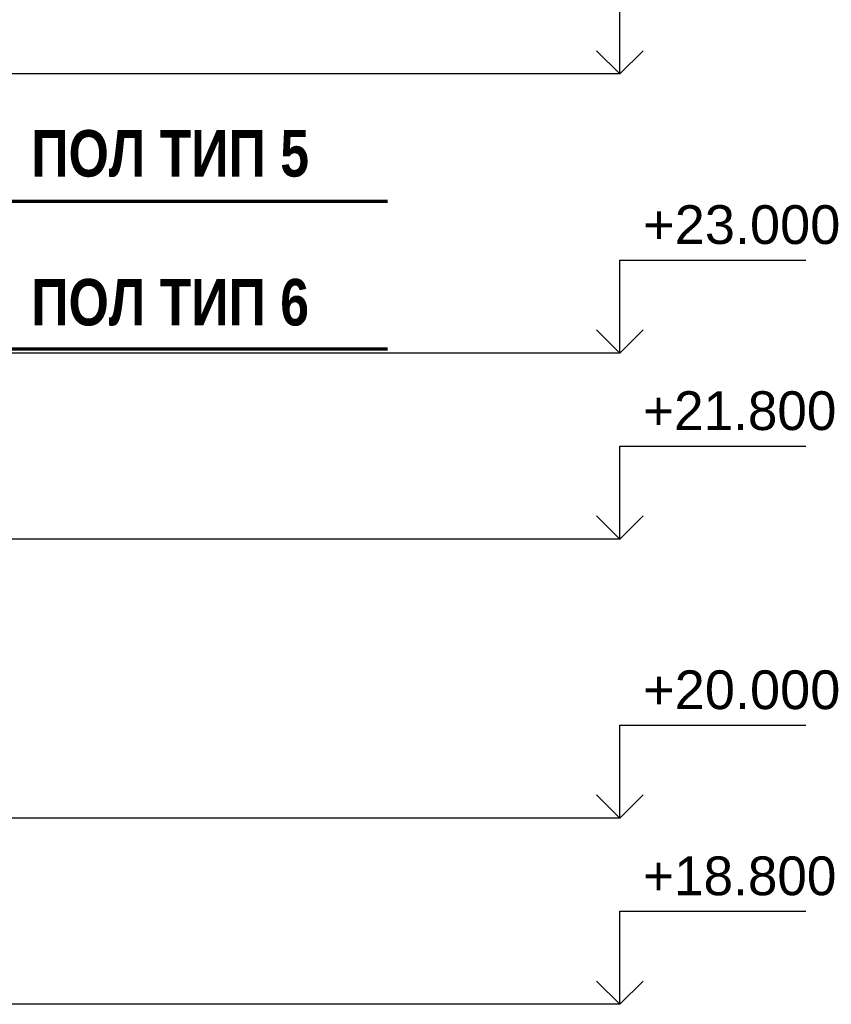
# Model space of a CAD drawing. Header units: millimetres. Extents: x 247266 to 730847, y -636031 to 10052.
# Tile 18 of 256: x 545773 to 551007, y -458891 to -452541. Entities that reach past the tile are written whole.
import ezdxf

# ---------------------------------------------------------------- set-up
doc = ezdxf.new("R2010")
doc.units = ezdxf.units.MM
for name, color, linetype, lineweight in [('Общий01', 7, 'Continuous', 13), ('Размерная линия_ общее', 7, 'Continuous', 25), ('Текст_ общее', 7, 'Continuous', 25)]:
    doc.layers.add(name, color=color, linetype=linetype, lineweight=lineweight)
doc.styles.add('ARIAL', font='arial.ttf')
doc.styles.add('Century Gothic', font='GOTHIC.TTF')

# ---------------------------------------------------------------- blocks, each defined once
blk = doc.blocks.new('COMPLEX_ELEVATIONDIM_0')
at = {"layer": 'Размерная линия_ общее', "color": 7, "linetype": 'Continuous', "lineweight": 25, "transparency": 33554687}
for p, q in [((-66335.2, -174466.8), (-66335.2, -173866.8)), ((-66335.2, -174466.8), (-66485.2, -174316.8)), ((-66335.2, -174466.8), (-66185.2, -174316.8)), ((-66335.2, -174466.8), (-71824.6, -174466.8)), ((-66335.2, -174466.8), (-66335.2, -174466.8)), ((-66335.2, -174466.8), (-66335.2, -174466.8)), ((-66335.2, -174466.8), (-66335.2, -174466.8)), ((-66335.2, -174466.8), (-66335.2, -174466.8)), ((-66335.2, -176266.8), (-66335.2, -175666.8)), ((-66335.2, -175666.8), (-65135.2, -175666.8)), ((-66335.2, -176266.8), (-66485.2, -176116.8)), ((-66335.2, -176266.8), (-66185.2, -176116.8)), ((-66335.2, -176266.8), (-71824.6, -176266.8)), ((-66335.2, -176266.8), (-66335.2, -176266.8)), ((-66335.2, -176266.8), (-66335.2, -176266.8)), ((-66335.2, -176266.8), (-66335.2, -176266.8)), ((-66335.2, -176266.8), (-66335.2, -176266.8)), ((-66335.2, -177466.8), (-66335.2, -176866.8)), ((-66335.2, -176866.8), (-65135.2, -176866.8)), ((-66335.2, -177466.8), (-66485.2, -177316.8)), ((-66335.2, -177466.8), (-66185.2, -177316.8)), ((-66335.2, -177466.8), (-71824.6, -177466.8)), ((-66335.2, -177466.8), (-66335.2, -177466.8)), ((-66335.2, -177466.8), (-66335.2, -177466.8)), ((-66335.2, -177466.8), (-66335.2, -177466.8)), ((-66335.2, -177466.8), (-66335.2, -177466.8)), ((-66335.2, -179266.8), (-66335.2, -178666.8)), ((-66335.2, -178666.8), (-65135.2, -178666.8)), ((-66335.2, -179266.8), (-66485.2, -179116.8)), ((-66335.2, -179266.8), (-66185.2, -179116.8)), ((-66335.2, -179266.8), (-71824.6, -179266.8)), ((-66335.2, -179266.8), (-66335.2, -179266.8)), ((-66335.2, -179266.8), (-66335.2, -179266.8)), ((-66335.2, -179266.8), (-66335.2, -179266.8)), ((-66335.2, -179266.8), (-66335.2, -179266.8)), ((-66335.2, -180466.8), (-66335.2, -179866.8)), ((-66335.2, -179866.8), (-65135.2, -179866.8)), ((-66335.2, -180466.8), (-66485.2, -180316.8)), ((-66335.2, -180466.8), (-66185.2, -180316.8)), ((-66335.2, -180466.8), (-71824.6, -180466.8)), ((-66335.2, -180466.8), (-66335.2, -180466.8)), ((-66335.2, -180466.8), (-66335.2, -180466.8)), ((-66335.2, -180466.8), (-66335.2, -180466.8)), ((-66335.2, -180466.8), (-66335.2, -180466.8))]:
    blk.add_line(p, q, dxfattribs=at)
at = {"layer": 'Размерная линия_ общее', "color": 7, "linetype": 'Continuous', "lineweight": 25, "transparency": 33554687, "char_height": 250, "attachment_point": 7, "style": 'ARIAL'}
for s, insert, width in [('\\W1.00;+23.000', (-66185.2, -175566.8), 1396.45), ('\\W0.98;+21.800', (-66185.2, -176766.8), 1394.594), ('\\W1.00;+20.000', (-66185.2, -178566.8), 1396.45), ('\\W0.98;+18.800', (-66185.2, -179766.8), 1394.594)]:
    blk.add_mtext(s, dxfattribs=dict(at, insert=insert, width=width))

msp = doc.modelspace()

# ---------------------------------------------------------------- linework, layer by layer
at = {"layer": 'Общий01', "linetype": 'Continuous', "lineweight": 70, "transparency": 33554687}
for p, q in [((528078.32, -453712.64), (548144.47, -453712.64)), ((544841.82, -454663.52), (548144.47, -454663.52))]:
    msp.add_line(p, q, dxfattribs=at)

# ---------------------------------------------------------------- block references
at = {"layer": 'Размерная линия_ общее', "linetype": 'Continuous', "lineweight": 25, "transparency": 33554687}
msp.add_blockref('COMPLEX_ELEVATIONDIM_0', (615978.7, -278424.58), dxfattribs=at)

# ---------------------------------------------------------------- texts
at = {"layer": 'Текст_ общее', "linetype": 'Continuous', "lineweight": 70, "transparency": 33554687, "char_height": 300, "width": 1904.1667, "attachment_point": 7, "style": 'Century Gothic'}
for s, insert in [('\\A1;{\\fCentury Gothic|i0|b1;\\H300.000000;\\W0.833333;\\C136;ПОЛ ТИП 5}\\P', (545847.47, -453557.61)), ('\\A1;{\\fCentury Gothic|i0|b1;\\H300.000000;\\W0.833333;\\C136;ПОЛ ТИП 6}\\P', (545847.47, -454517.61))]:
    msp.add_mtext(s, dxfattribs=dict(at, insert=insert))

doc.saveas('drawing.dxf')
